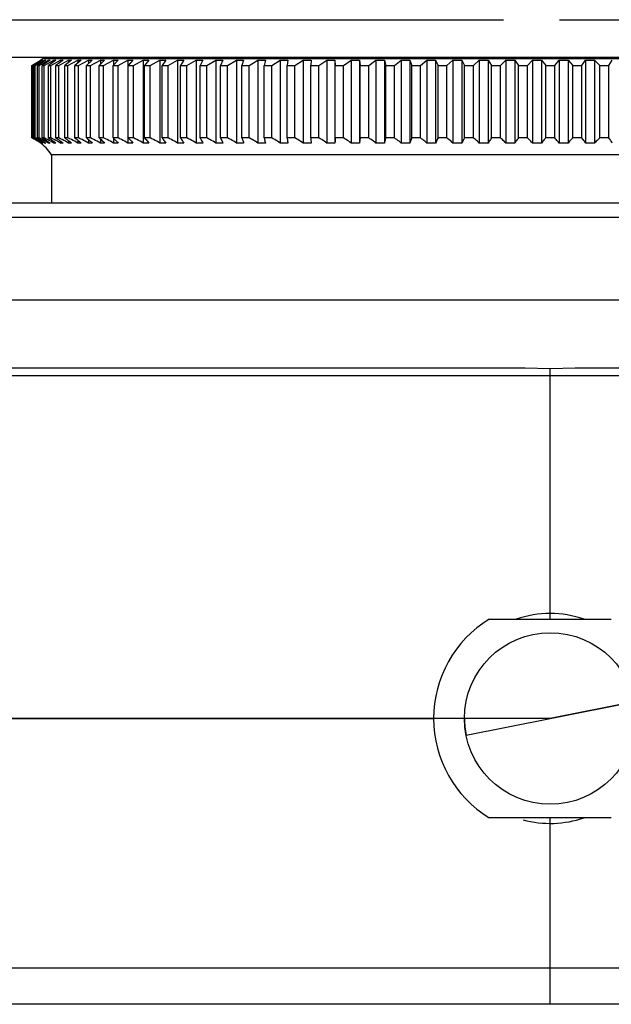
# Model space of a CAD drawing. Header units: millimetres. Extents: x 0 to 210, y 0 to 297.
# Tile 4 of 20: x 66 to 76, y 166 to 183. Entities that reach past the tile are written whole.
import ezdxf
from ezdxf.enums import TextEntityAlignment as Align

# ---------------------------------------------------------------- set-up
doc = ezdxf.new("R2010")
doc.units = ezdxf.units.MM
doc.header["$LTSCALE"] = 19.36
doc.linetypes.add('PHANTOM', pattern=[0.8, 0.45, -0.05, 0.1, -0.05, 0.1, -0.05])
doc.layers.get('0').update_dxf_attribs({"linetype": 'CONTINUOUS'})
doc.layers.add('DEFAULT_3', color=7, linetype='PHANTOM')
doc.layers.add('Z_DIM_2D', color=7, linetype='CONTINUOUS')
doc.styles.add('TEXTSTYLE_3', font='helveticaneueltw1g-ltcn.otf')
doc.styles.add('TEXTSTYLE_4', font='gdt', dxfattribs={"width": 0.7})
doc.dimstyles.new('DIMSTYLE_1', dxfattribs={"dimtxt": 2.2, "dimasz": 3.5, "dimexe": 1.5, "dimexo": 0, "dimgap": 0.55, "dimtad": 1, "dimdec": 3, "dimlfac": 3.846154, "dimdsep": 46, "dimtxsty": 'TEXTSTYLE_3', "dimcen": 0.09, "dimclrt": 5, "dimadec": 0, "dimazin": 0, "dimtp": 0.2, "dimtm": 0.2, "dimtfac": 1, "dimtdec": 3, "dimtofl": 0, "dimtmove": 0, "dimatfit": 3, "dimfxl": 0, "dimtolj": 1, "dimarcsym": 0})
doc.dimstyles.new('DIMSTYLE_2', dxfattribs={"dimtxt": 2.2, "dimasz": 3.5, "dimexe": 1.5, "dimexo": 0, "dimgap": 0.55, "dimtad": 1, "dimdec": 0, "dimlfac": 3.846154, "dimdsep": 46, "dimtxsty": 'TEXTSTYLE_3', "dimcen": 0.09, "dimclrt": 5, "dimadec": 0, "dimazin": 0, "dimtp": 0.3, "dimtm": 0.3, "dimtfac": 1, "dimtdec": 0, "dimtofl": 0, "dimtmove": 0, "dimatfit": 3, "dimfxl": 0, "dimtolj": 1, "dimarcsym": 0})
doc.dimstyles.new('DIMSTYLE_3', dxfattribs={"dimtxt": 2.2, "dimasz": 3.5, "dimexe": 1.5, "dimexo": 0, "dimtad": 1, "dimdec": 3, "dimlfac": 3.846154, "dimdsep": 46, "dimtxsty": 'TEXTSTYLE_3', "dimcen": 0.09, "dimclrt": 5, "dimadec": 0, "dimazin": 0, "dimtp": 0.2, "dimtm": 0.2, "dimtfac": 1, "dimtdec": 3, "dimtmove": 0, "dimatfit": 2, "dimfxl": 0, "dimtolj": 1, "dimarcsym": 0})

# ---------------------------------------------------------------- blocks, each defined once
blk = doc.blocks.new('*D1')
at = {"layer": 'Z_DIM_2D', "color": 2, "linetype": 'Continuous'}
for p, q in [((61.762, 168.133), (61.762, 175.46)), ((75.134, 170.603), (60.262, 170.603)), ((61.762, 170.603), (61.762, 168.133)), ((61.762, 165.663), (61.762, 168.133)), ((65.547, 165.663), (60.262, 165.663))]:
    blk.add_line(p, q, dxfattribs=at)
at = {"layer": 'Z_DIM_2D', "color": 5, "linetype": 'Continuous', "style": 'TEXTSTYLE_3'}
blk.add_text('19', height=2.2, rotation=90, dxfattribs=at).set_placement((61.212, 172.505))
blk = doc.blocks.new('_NONE')
blk = doc.blocks.new('*D2')
at = {"layer": 'Z_DIM_2D', "color": 2, "linetype": 'Continuous'}
for p, q in [((67.064, 182.025), (55.18, 182.025)), ((56.68, 182.025), (56.68, 173.844)), ((56.68, 165.663), (56.68, 173.844)), ((65.547, 165.663), (55.18, 165.663))]:
    blk.add_line(p, q, dxfattribs=at)
at = {"layer": 'Z_DIM_2D', "color": 5, "linetype": 'Continuous', "style": 'TEXTSTYLE_3'}
blk.add_text('63', height=2.2, rotation=90, dxfattribs=at).set_placement((56.13, 173.844), align=Align.CENTER)
blk = doc.blocks.new('*D3')
at = {"layer": 'Z_DIM_2D', "color": 2, "linetype": 'Continuous'}
for p, q in [((75.134, 170.603), (95.447, 174.646)), ((76.587, 170.892), (75.134, 170.603)), ((73.68, 170.314), (75.134, 170.603))]:
    blk.add_line(p, q, dxfattribs=at)
at = {"layer": 'Z_DIM_2D', "color": 5, "linetype": 'Continuous'}
for s, style, p in [('11.4', 'TEXTSTYLE_3', (90.268, 174.176)), ('n', 'TEXTSTYLE_4', (87.391, 173.603))]:
    blk.add_text(s, height=2.2, rotation=11.2565, dxfattribs=dict(at, style=style)).set_placement(p)

msp = doc.modelspace()

# ---------------------------------------------------------------- linework, layer by layer
at = {"color": 7, "linetype": 'Continuous'}
for p, q in [((66.17699, 181.88699), (66.33061, 181.98069)), ((66.33469, 181.98069), (66.18517, 181.88699)), ((66.19336, 181.88699), (66.35065, 181.98069)), ((66.36289, 181.98069), (66.21789, 181.88699)), ((66.23423, 181.88699), (66.39477, 181.98069)), ((66.41513, 181.98069), (66.27503, 181.88699)), ((66.29949, 181.88699), (66.46284, 181.98069)), ((66.33061, 181.98069), (66.33061, 181.97814)), ((66.3716, 182.00667), (66.33321, 181.9831)), ((66.35065, 181.98069), (66.35065, 181.9728)), ((66.49127, 181.98069), (66.35646, 181.88699)), ((66.3716, 182.00667), (83.8957, 182.00667)), ((66.38897, 181.88699), (66.55468, 181.98069)), ((66.39477, 181.98069), (66.39477, 181.9671)), ((66.5911, 181.98069), (66.46195, 181.88699)), ((66.46284, 181.98069), (66.46284, 181.96097)), ((66.50241, 181.88699), (66.67003, 181.98069)), ((66.55468, 181.98069), (66.55468, 181.95431)), ((66.71434, 181.98069), (66.59121, 181.88699)), ((66.63952, 181.88699), (66.80858, 181.98069)), ((66.67003, 181.98069), (66.67003, 181.94702)), ((66.86065, 181.98069), (66.74388, 181.88699)), ((66.7999, 181.88699), (66.96995, 181.98069)), ((66.80858, 181.98069), (66.80858, 181.93896)), ((67.02965, 181.98069), (66.91954, 181.88699)), ((66.96995, 181.98069), (66.96995, 181.92994)), ((66.98313, 181.88699), (67.15369, 181.98069)), ((83.20296, 182.02461), (67.06434, 182.02461)), ((67.22085, 181.98069), (67.11772, 181.88699)), ((67.15369, 181.98069), (67.17608, 181.98088)), ((67.15369, 181.98069), (67.15369, 181.91972)), ((67.18869, 181.88699), (67.35931, 181.98069)), ((67.43375, 181.98069), (67.33787, 181.88699)), ((67.35931, 181.98069), (67.38412, 181.98088)), ((67.35931, 181.98069), (67.35931, 181.90798)), ((67.38412, 181.98088), (67.40893, 181.98088)), ((67.40893, 181.98088), (67.43375, 181.98069)), ((67.41604, 181.88699), (67.58624, 181.98069)), ((67.66775, 181.98069), (67.57939, 181.88699)), ((67.58624, 181.98069), (67.61341, 181.98088)), ((67.58624, 181.98069), (67.58624, 181.89426)), ((67.61341, 181.98088), (67.64058, 181.98088)), ((67.64058, 181.98088), (67.66775, 181.98069)), ((67.66454, 181.88699), (67.83385, 181.98069)), ((67.83385, 181.98069), (67.8633, 181.98088)), ((67.83385, 181.98069), (67.83385, 180.54525)), ((67.92221, 181.98069), (67.84162, 181.88699)), ((67.8633, 181.98088), (67.89276, 181.98088)), ((67.89276, 181.98088), (67.92221, 181.98069)), ((67.9335, 181.88699), (68.10147, 181.98069)), ((68.10147, 181.98069), (68.13313, 181.98088)), ((68.10147, 181.98069), (68.10147, 180.54525)), ((68.19644, 181.98069), (68.12383, 181.88699)), ((68.13313, 181.98088), (68.16478, 181.98088)), ((68.16478, 181.98088), (68.19644, 181.98069)), ((68.22221, 181.88699), (68.38837, 181.98069)), ((68.38837, 181.98069), (68.42214, 181.98088)), ((68.38837, 181.98069), (68.38837, 180.54525)), ((68.42214, 181.98088), (68.45591, 181.98088)), ((68.48968, 181.98069), (68.42525, 181.88699)), ((68.45591, 181.98088), (68.48968, 181.98069)), ((68.52986, 181.88699), (68.69375, 181.98069)), ((68.69375, 181.98069), (68.72954, 181.98088)), ((68.69375, 181.98069), (68.69375, 180.54525)), ((68.72954, 181.98088), (68.76534, 181.98088)), ((68.80113, 181.98069), (68.74506, 181.88699)), ((68.76534, 181.98088), (68.80113, 181.98069)), ((68.85561, 181.88699), (69.01679, 181.98069)), ((69.01679, 181.98069), (69.0545, 181.98088)), ((69.01679, 181.98069), (69.01679, 180.54525)), ((69.0545, 181.98088), (69.09222, 181.98088)), ((69.12994, 181.98069), (69.08239, 181.88699)), ((69.09222, 181.98088), (69.12994, 181.98069)), ((69.19856, 181.88699), (69.35659, 181.98069)), ((69.35659, 181.98069), (69.39613, 181.98088)), ((69.35659, 181.98069), (69.35659, 180.54525)), ((69.39613, 181.98088), (69.43567, 181.98088)), ((69.43567, 181.98088), (69.47521, 181.98069)), ((69.47521, 181.98069), (69.4363, 181.88699)), ((69.55779, 181.88699), (69.71222, 181.98069)), ((69.71222, 181.98069), (69.75348, 181.98088)), ((69.71222, 181.98069), (69.71222, 180.54525)), ((69.75348, 181.98088), (69.79473, 181.98088)), ((69.79473, 181.98088), (69.83599, 181.98069)), ((69.83599, 181.98069), (69.80582, 181.88699)), ((69.93229, 181.88699), (70.08272, 181.98069)), ((70.08272, 181.98069), (70.12557, 181.98088)), ((70.08272, 181.98069), (70.08272, 180.54525)), ((70.12557, 181.98088), (70.16843, 181.98088)), ((70.16843, 181.98088), (70.21128, 181.98069)), ((70.21128, 181.98069), (70.18995, 181.88699)), ((70.32106, 181.88699), (70.46706, 181.98069)), ((70.46706, 181.98069), (70.53356, 181.98091)), ((70.46706, 181.98069), (70.46706, 180.54525)), ((70.53356, 181.98091), (70.60007, 181.98069)), ((70.60007, 181.98069), (70.58763, 181.88699)), ((70.72301, 181.88699), (70.86419, 181.98069)), ((70.86419, 181.98069), (70.93274, 181.98091)), ((70.86419, 181.98069), (70.86419, 180.54525)), ((70.93274, 181.98091), (71.00128, 181.98069)), ((71.00128, 181.98069), (70.99777, 181.88699)), ((71.13706, 181.88699), (71.27302, 181.98069)), ((71.27302, 181.98069), (71.34342, 181.98091)), ((71.27302, 181.98069), (71.27302, 180.54525)), ((71.34342, 181.98091), (71.41382, 181.98069)), ((71.41382, 181.98069), (71.41382, 180.54525)), ((71.41382, 181.98069), (71.41924, 181.88699)), ((71.56206, 181.88699), (71.69244, 181.98069)), ((71.69244, 181.98069), (71.7645, 181.98091)), ((71.69244, 181.98069), (71.69244, 180.54525)), ((71.7645, 181.98091), (71.83656, 181.98069)), ((71.83656, 181.98069), (71.83656, 180.54525)), ((71.83656, 181.98069), (71.8509, 181.88699)), ((71.99684, 181.88699), (72.12128, 181.98069)), ((72.12128, 181.98069), (72.19481, 181.98091)), ((72.12128, 181.98069), (72.12128, 180.54525)), ((72.19481, 181.98091), (72.26833, 181.98069)), ((72.26833, 181.98069), (72.26833, 180.54525)), ((72.26833, 181.98069), (72.29155, 181.88699)), ((72.44023, 181.88699), (72.55839, 181.98069)), ((72.55839, 181.98069), (72.63317, 181.98091)), ((72.55839, 181.98069), (72.55839, 180.54525)), ((72.63317, 181.98091), (72.70796, 181.98069)), ((72.70796, 181.98069), (72.70796, 180.54525)), ((72.70796, 181.98069), (72.73999, 181.88699)), ((72.891, 181.88699), (73.00255, 181.98069)), ((73.00255, 181.98069), (73.07839, 181.98091)), ((73.00255, 181.98069), (73.00255, 180.54525)), ((73.07839, 181.98091), (73.15424, 181.98069)), ((73.15424, 181.98069), (73.15424, 180.54525)), ((73.15424, 181.98069), (73.195, 181.88699)), ((73.34791, 181.88699), (73.45255, 181.98069)), ((73.45255, 181.98069), (73.52924, 181.98091)), ((73.45255, 181.98069), (73.45255, 180.54525)), ((73.52924, 181.98091), (73.60594, 181.98069)), ((73.60594, 181.98069), (73.60594, 180.54525)), ((73.60594, 181.98069), (73.65532, 181.88699)), ((73.80972, 181.88699), (73.90716, 181.98069)), ((73.90716, 181.98069), (73.98449, 181.98091)), ((73.90716, 181.98069), (73.90716, 180.54525)), ((73.98449, 181.98091), (74.06183, 181.98069)), ((74.06183, 181.98069), (74.06183, 180.54525)), ((74.06183, 181.98069), (74.11969, 181.88699)), ((74.27516, 181.88699), (74.36513, 181.98069)), ((74.36513, 181.98069), (74.44289, 181.98091)), ((74.36513, 181.98069), (74.36513, 180.54525)), ((74.44289, 181.98091), (74.52065, 181.98069)), ((74.52065, 181.98069), (74.52065, 180.54525)), ((74.52065, 181.98069), (74.58684, 181.88699)), ((74.74295, 181.88699), (74.82521, 181.98069)), ((74.82521, 181.98069), (74.90319, 181.98091)), ((74.82521, 181.98069), (74.82521, 180.54525)), ((74.90319, 181.98091), (74.98116, 181.98069)), ((74.98116, 181.98069), (74.98116, 180.54525)), ((74.98116, 181.98069), (75.05548, 181.88699)), ((75.21181, 181.88699), (75.28614, 181.98069)), ((75.28614, 181.98069), (75.36411, 181.98091)), ((75.28614, 181.98069), (75.28614, 180.54525)), ((75.36411, 181.98091), (75.44209, 181.98069)), ((75.44209, 181.98069), (75.44209, 180.54525)), ((75.44209, 181.98069), (75.52435, 181.88699)), ((75.68046, 181.88699), (75.74665, 181.98069)), ((75.74665, 181.98069), (75.8244, 181.98091)), ((75.74665, 181.98069), (75.74665, 180.54525)), ((75.8244, 181.98091), (75.90216, 181.98069)), ((75.90216, 181.98069), (75.90216, 180.54525)), ((75.90216, 181.98069), (75.99214, 181.88699)), ((76.14761, 181.88699), (76.20547, 181.98069)), ((66.17699, 180.63614), (66.17699, 181.88699)), ((66.18517, 180.63613), (66.18517, 181.88699)), ((66.18517, 181.88699), (66.19336, 181.88699)), ((66.19336, 180.63614), (66.19336, 181.88699)), ((66.21789, 180.63613), (66.21789, 181.88699)), ((66.21789, 181.88699), (66.23423, 181.88699)), ((66.23423, 180.63614), (66.23423, 181.88699)), ((66.27503, 180.63613), (66.27503, 181.88699)), ((66.27503, 181.88699), (66.29949, 181.88699)), ((66.29949, 180.63614), (66.29949, 181.88699)), ((66.35646, 180.63613), (66.35646, 181.88699)), ((66.35646, 181.88699), (66.38897, 181.88699)), ((66.38897, 180.63614), (66.38897, 181.88699)), ((66.46195, 180.63613), (66.46195, 181.88699)), ((66.46195, 181.88699), (66.50241, 181.88699)), ((66.50241, 180.63614), (66.50241, 181.88699)), ((66.59121, 180.63613), (66.59121, 181.88699)), ((66.59121, 181.88699), (66.63952, 181.88699)), ((66.63952, 180.63614), (66.63952, 181.88699)), ((66.74388, 180.63613), (66.74388, 181.88699)), ((66.74388, 181.88699), (66.7999, 181.88699)), ((66.7999, 180.63614), (66.7999, 181.88699)), ((66.91954, 180.63613), (66.91954, 181.88699)), ((66.91954, 181.88699), (66.98313, 181.88699)), ((66.98313, 180.63614), (66.98313, 181.88699)), ((67.11772, 180.63613), (67.11772, 181.88699)), ((67.11772, 181.88699), (67.18869, 181.88699)), ((67.18869, 180.63614), (67.18869, 181.88699)), ((67.33787, 180.63613), (67.33787, 181.88699)), ((67.33787, 181.88699), (67.41604, 181.88699)), ((67.41604, 180.63614), (67.41604, 181.88699)), ((67.57939, 180.63613), (67.57939, 181.88699)), ((67.57939, 181.88699), (67.66454, 181.88699)), ((67.66454, 180.63614), (67.66454, 181.88699)), ((67.84162, 180.63613), (67.84162, 181.88699)), ((67.84162, 181.88699), (67.9335, 181.88699)), ((67.9335, 180.63614), (67.9335, 181.88699)), ((68.12383, 180.63613), (68.12383, 181.88699)), ((68.12383, 181.88699), (68.22221, 181.88699)), ((68.22221, 180.63614), (68.22221, 181.88699)), ((68.42525, 180.63613), (68.42525, 181.88699)), ((68.42525, 181.88699), (68.52986, 181.88699)), ((68.52986, 180.63614), (68.52986, 181.88699)), ((68.74506, 180.63613), (68.74506, 181.88699)), ((68.74506, 181.88699), (68.85561, 181.88699)), ((68.85561, 180.63614), (68.85561, 181.88699)), ((69.08239, 180.63613), (69.08239, 181.88699)), ((69.08239, 181.88699), (69.19856, 181.88699)), ((69.19856, 180.63614), (69.19856, 181.88699)), ((69.4363, 180.63613), (69.4363, 181.88699)), ((69.4363, 181.88699), (69.55779, 181.88699)), ((69.55779, 180.63614), (69.55779, 181.88699)), ((69.80582, 180.63613), (69.80582, 181.88699)), ((69.80582, 181.88699), (69.93229, 181.88699)), ((69.93229, 180.63614), (69.93229, 181.88699)), ((70.18995, 180.63613), (70.18995, 181.88699)), ((70.18995, 181.88699), (70.32106, 181.88699)), ((70.32106, 180.63614), (70.32106, 181.88699)), ((70.58763, 180.63613), (70.58763, 181.88699)), ((70.58763, 181.88699), (70.72301, 181.88699)), ((70.72301, 180.63614), (70.72301, 181.88699)), ((70.99777, 180.63613), (70.99777, 181.88699)), ((70.99777, 181.88699), (71.13706, 181.88699)), ((71.13706, 180.63614), (71.13706, 181.88699)), ((71.41924, 180.63613), (71.41924, 181.88699)), ((71.41924, 181.88699), (71.56206, 181.88699)), ((71.56206, 180.63614), (71.56206, 181.88699)), ((71.8509, 180.63613), (71.8509, 181.88699)), ((71.8509, 181.88699), (71.99684, 181.88699)), ((71.99684, 180.63614), (71.99684, 181.88699)), ((72.29155, 180.63613), (72.29155, 181.88699)), ((72.29155, 181.88699), (72.44023, 181.88699)), ((72.44023, 180.63614), (72.44023, 181.88699)), ((72.73999, 180.63613), (72.73999, 181.88699)), ((72.73999, 181.88699), (72.891, 181.88699)), ((72.891, 180.63614), (72.891, 181.88699)), ((73.195, 180.63613), (73.195, 181.88699)), ((73.195, 181.88699), (73.34791, 181.88699)), ((73.34791, 180.63614), (73.34791, 181.88699)), ((73.65532, 180.63613), (73.65532, 181.88699)), ((73.65532, 181.88699), (73.80972, 181.88699)), ((73.80972, 180.63614), (73.80972, 181.88699)), ((74.11969, 180.63613), (74.11969, 181.88699)), ((74.11969, 181.88699), (74.27516, 181.88699)), ((74.27516, 180.63614), (74.27516, 181.88699)), ((74.58684, 180.63613), (74.58684, 181.88699)), ((74.58684, 181.88699), (74.74295, 181.88699)), ((74.74295, 180.63614), (74.74295, 181.88699)), ((75.05548, 180.63613), (75.05548, 181.88699)), ((75.05548, 181.88699), (75.21181, 181.88699)), ((75.21181, 180.63614), (75.21181, 181.88699)), ((75.52435, 180.63613), (75.52435, 181.88699)), ((75.52435, 181.88699), (75.68046, 181.88699)), ((75.68046, 180.63614), (75.68046, 181.88699)), ((75.99214, 180.63613), (75.99214, 181.88699)), ((75.99214, 181.88699), (76.14761, 181.88699)), ((76.14761, 180.63614), (76.14761, 181.88699)), ((66.20422, 180.62331), (66.17699, 180.63614)), ((66.19336, 180.63616), (66.18517, 180.63616)), ((66.18517, 180.63613), (66.21169, 180.6233)), ((66.22123, 180.62331), (66.19336, 180.63614)), ((66.21169, 180.6233), (66.23758, 180.60952)), ((66.23423, 180.63616), (66.21789, 180.63616)), ((66.21789, 180.63613), (66.2436, 180.6233)), ((66.24847, 180.60953), (66.22123, 180.62331)), ((66.26268, 180.62331), (66.23423, 180.63614)), ((66.23758, 180.60952), (66.26285, 180.59479)), ((66.27508, 180.59478), (66.24847, 180.60953)), ((66.29949, 180.63616), (66.27503, 180.63616)), ((66.33061, 180.54525), (66.30672, 180.56262)), ((66.3441, 180.57913), (66.31764, 180.59478)), ((66.35065, 180.54525), (66.32619, 180.56262)), ((66.35065, 180.55468), (66.35065, 180.54525)), ((66.38897, 180.63616), (66.35646, 180.63616)), ((66.38436, 180.59478), (66.35672, 180.60953)), ((66.39477, 180.56148), (66.39477, 180.54525)), ((66.47506, 180.59478), (66.44703, 180.60953)), ((66.50241, 180.63616), (66.46195, 180.63616)), ((66.46284, 180.56833), (66.46284, 180.54525)), ((66.55468, 180.57566), (66.55468, 180.54525)), ((66.63952, 180.63616), (66.59121, 180.63616)), ((66.67003, 180.58333), (66.67003, 180.54525)), ((66.7999, 180.63616), (66.74388, 180.63616)), ((66.80858, 180.59151), (66.80858, 180.54525)), ((66.98313, 180.63616), (66.91954, 180.63616)), ((66.96995, 180.60017), (66.96995, 180.54525)), ((67.18869, 180.63616), (67.11772, 180.63616)), ((67.15369, 180.60966), (67.15369, 180.54525)), ((67.41604, 180.63616), (67.33787, 180.63616)), ((67.35931, 180.61962), (67.35931, 180.54525)), ((67.66454, 180.63616), (67.57939, 180.63616)), ((67.58624, 180.63053), (67.58624, 180.54525)), ((67.9335, 180.63616), (67.84162, 180.63616)), ((68.22221, 180.63616), (68.12383, 180.63616)), ((68.52986, 180.63616), (68.42525, 180.63616)), ((68.85561, 180.63616), (68.74506, 180.63616)), ((69.19856, 180.63616), (69.08239, 180.63616)), ((69.55779, 180.63616), (69.4363, 180.63616)), ((69.93229, 180.63616), (69.80582, 180.63616)), ((70.32106, 180.63616), (70.18995, 180.63616)), ((70.72301, 180.63616), (70.58763, 180.63616)), ((71.13706, 180.63616), (70.99777, 180.63616)), ((70.99777, 180.63613), (70.99839, 180.6233)), ((70.99839, 180.6233), (70.99959, 180.59479)), ((71.56206, 180.63616), (71.41924, 180.63616)), ((71.99684, 180.63616), (71.8509, 180.63616)), ((72.44023, 180.63616), (72.29155, 180.63616)), ((72.891, 180.63616), (72.73999, 180.63616)), ((73.34791, 180.63616), (73.195, 180.63616)), ((73.80972, 180.63616), (73.65532, 180.63616)), ((74.27516, 180.63616), (74.11969, 180.63616)), ((74.74295, 180.63616), (74.58684, 180.63616)), ((75.21181, 180.63616), (75.05548, 180.63616)), ((75.68046, 180.63616), (75.52435, 180.63616)), ((76.14761, 180.63616), (75.99214, 180.63616)), ((66.33061, 180.5483), (66.33061, 180.54525)), ((67.61341, 180.54501), (67.58624, 180.54525)), ((67.64057, 180.54501), (67.61341, 180.54501)), ((67.66775, 180.54525), (67.64057, 180.54501)), ((67.86331, 180.54501), (67.83385, 180.54525)), ((67.89275, 180.54501), (67.86331, 180.54501)), ((67.92221, 180.54525), (67.89275, 180.54501)), ((68.13313, 180.54501), (68.10147, 180.54525)), ((68.16478, 180.54501), (68.13313, 180.54501)), ((68.19644, 180.54525), (68.16478, 180.54501)), ((68.42214, 180.54501), (68.38837, 180.54525)), ((68.4559, 180.54501), (68.42214, 180.54501)), ((68.48968, 180.54525), (68.4559, 180.54501)), ((68.72955, 180.54501), (68.69375, 180.54525)), ((68.76533, 180.54501), (68.72955, 180.54501)), ((68.80113, 180.54525), (68.76533, 180.54501)), ((69.05451, 180.54501), (69.01679, 180.54525)), ((69.09222, 180.54501), (69.05451, 180.54501)), ((69.12994, 180.54525), (69.09222, 180.54501)), ((69.39613, 180.54501), (69.35659, 180.54525)), ((69.43566, 180.54501), (69.39613, 180.54501)), ((69.47521, 180.54525), (69.43566, 180.54501)), ((69.75348, 180.54501), (69.71222, 180.54525)), ((69.79472, 180.54501), (69.75348, 180.54501)), ((69.83599, 180.54525), (69.79472, 180.54501)), ((70.12558, 180.54501), (70.08272, 180.54525)), ((70.16842, 180.54501), (70.12558, 180.54501)), ((70.21128, 180.54525), (70.16842, 180.54501)), ((70.5114, 180.54501), (70.46706, 180.54525)), ((70.55573, 180.54501), (70.5114, 180.54501)), ((70.60007, 180.54525), (70.55573, 180.54501)), ((70.90989, 180.54501), (70.86419, 180.54525)), ((70.95558, 180.54501), (70.90989, 180.54501)), ((71.00128, 180.54525), (70.95558, 180.54501)), ((71.31996, 180.54501), (71.27302, 180.54525)), ((71.36688, 180.54501), (71.31996, 180.54501)), ((71.41382, 180.54525), (71.36688, 180.54501)), ((71.74048, 180.54501), (71.69244, 180.54525)), ((71.78851, 180.54501), (71.74048, 180.54501)), ((71.83656, 180.54525), (71.78851, 180.54501)), ((72.17031, 180.54501), (72.12128, 180.54525)), ((72.21931, 180.54501), (72.17031, 180.54501)), ((72.26833, 180.54525), (72.21931, 180.54501)), ((72.60825, 180.54501), (72.55839, 180.54525)), ((72.6581, 180.54501), (72.60825, 180.54501)), ((72.70796, 180.54525), (72.6581, 180.54501)), ((73.05312, 180.54501), (73.00255, 180.54525)), ((73.10367, 180.54501), (73.05312, 180.54501)), ((73.15424, 180.54525), (73.10367, 180.54501)), ((73.50369, 180.54501), (73.45255, 180.54525)), ((73.5548, 180.54501), (73.50369, 180.54501)), ((73.60594, 180.54525), (73.5548, 180.54501)), ((73.95872, 180.54501), (73.90716, 180.54525)), ((74.01026, 180.54501), (73.95872, 180.54501)), ((74.06183, 180.54525), (74.01026, 180.54501)), ((74.41698, 180.54501), (74.36513, 180.54525)), ((74.46881, 180.54501), (74.41698, 180.54501)), ((74.52065, 180.54525), (74.46881, 180.54501)), ((74.8772, 180.54501), (74.82521, 180.54525)), ((74.92917, 180.54501), (74.8772, 180.54501)), ((74.98116, 180.54525), (74.92917, 180.54501)), ((75.33813, 180.54501), (75.28614, 180.54525)), ((75.3901, 180.54501), (75.33813, 180.54501)), ((75.44209, 180.54525), (75.3901, 180.54501)), ((75.79849, 180.54501), (75.74665, 180.54525)), ((75.85032, 180.54501), (75.79849, 180.54501)), ((75.90216, 180.54525), (75.85032, 180.54501)), ((66.51361, 180.34506), (66.51361, 179.5118)), ((83.75369, 180.34506), (66.51361, 180.34506)), ((85.22388, 179.5118), (65.04342, 179.5118)), ((85.53365, 177.83117), (64.73365, 177.83117)), ((64.73365, 176.66116), (74.70215, 176.66116)), ((74.70215, 176.66116), (75.13365, 176.64967)), ((75.13365, 176.64967), (75.56515, 176.66116)), ((75.13365, 172.31916), (75.13365, 176.64967)), ((75.56515, 176.66116), (85.53365, 176.66116)), ((65.35643, 176.53119), (85.07893, 176.5306)), ((74.07744, 172.31916), (76.18985, 172.31916)), ((65.253, 170.60542), (73.11865, 170.60363)), ((76.18985, 168.88716), (74.07744, 168.88716)), ((75.13365, 165.66316), (75.13365, 168.88716)), ((84.72044, 165.66316), (65.54686, 165.66316))]:
    msp.add_line(p, q, dxfattribs=at)
at = {"color": 9, "linetype": 'Continuous'}
for p, q in [((84.96404, 179.26088), (65.30326, 179.26088)), ((84.86398, 166.29049), (65.40332, 166.29049))]:
    msp.add_line(p, q, dxfattribs=at)
at = {"color": 7, "linetype": 'Continuous'}
for points in [[(66.33061, 181.98069), (66.33129, 181.98081), (66.33197, 181.98088), (66.33265, 181.98091), (66.33333, 181.98088), (66.33401, 181.98081), (66.33469, 181.98069)], [(66.35065, 181.98069), (66.35269, 181.98081), (66.35473, 181.98088), (66.35677, 181.98091), (66.35881, 181.98088), (66.36085, 181.98081), (66.36289, 181.98069)], [(66.39477, 181.98069), (66.39816, 181.98081), (66.40156, 181.98088), (66.40495, 181.98091), (66.40835, 181.98088), (66.41174, 181.98081), (66.41513, 181.98069)], [(66.46284, 181.98069), (66.46758, 181.98081), (66.47232, 181.98088), (66.47706, 181.98091), (66.48179, 181.98088), (66.48653, 181.98081), (66.49127, 181.98069)], [(66.55468, 181.98069), (66.56075, 181.98081), (66.56682, 181.98088), (66.57289, 181.98091), (66.57896, 181.98088), (66.58503, 181.98081), (66.5911, 181.98069)], [(66.67003, 181.98069), (66.67742, 181.98081), (66.6848, 181.98088), (66.69218, 181.98091), (66.69957, 181.98088), (66.70695, 181.98081), (66.71434, 181.98069)], [(66.80858, 181.98069), (66.81726, 181.98081), (66.82594, 181.98088), (66.83462, 181.98091), (66.8433, 181.98088), (66.85198, 181.98081), (66.86065, 181.98069)], [(66.96995, 181.98069), (66.9799, 181.98081), (66.98985, 181.98088), (66.9998, 181.98091), (67.00975, 181.98088), (67.0197, 181.98081), (67.02965, 181.98069)], [(67.17608, 181.98088), (67.19847, 181.98088), (67.20966, 181.98081), (67.22085, 181.98069)], [(66.2568, 180.59478), (66.23081, 180.60953), (66.20422, 180.62331)], [(66.2436, 180.6233), (66.26871, 180.60952), (66.29322, 180.59479)], [(66.30672, 180.56262), (66.28212, 180.57913), (66.2568, 180.59478)], [(66.31764, 180.59478), (66.29048, 180.60953), (66.26268, 180.62331)], [(66.26285, 180.59479), (66.28748, 180.57914), (66.31142, 180.56263), (66.33469, 180.54525)], [(66.27503, 180.63613), (66.29988, 180.6233), (66.32414, 180.60952), (66.34782, 180.59479)], [(66.32619, 180.56262), (66.301, 180.57913), (66.27508, 180.59478)], [(66.29322, 180.59479), (66.31711, 180.57914), (66.34033, 180.56263), (66.36289, 180.54525)], [(66.35672, 180.60953), (66.32844, 180.62331), (66.29949, 180.63614)], [(66.39477, 180.54525), (66.3698, 180.56262), (66.3441, 180.57913)], [(66.34782, 180.59479), (66.3709, 180.57914), (66.39333, 180.56263), (66.41513, 180.54525)], [(66.35646, 180.63613), (66.38037, 180.6233), (66.40371, 180.60952), (66.4265, 180.59479)], [(66.46284, 180.54525), (66.43744, 180.56262), (66.41128, 180.57913), (66.38436, 180.59478)], [(66.44703, 180.60953), (66.41834, 180.62331), (66.38897, 180.63614)], [(66.4265, 180.59479), (66.44871, 180.57914), (66.47029, 180.56263), (66.49127, 180.54525)], [(66.46195, 180.63613), (66.48485, 180.6233), (66.50722, 180.60952), (66.52905, 180.59479), (66.55032, 180.57914), (66.571, 180.56263), (66.5911, 180.54525)], [(66.55468, 180.54525), (66.52891, 180.56262), (66.50237, 180.57913), (66.47506, 180.59478)], [(66.5895, 180.59478), (66.56114, 180.60953), (66.53212, 180.62331), (66.50241, 180.63614)], [(66.67003, 180.54525), (66.64396, 180.56262), (66.61712, 180.57913), (66.5895, 180.59478)], [(66.59121, 180.63613), (66.61304, 180.6233), (66.63436, 180.60952), (66.65518, 180.59479), (66.67546, 180.57914), (66.69518, 180.56263), (66.71434, 180.54525)], [(66.72735, 180.59478), (66.69875, 180.60953), (66.66948, 180.62331), (66.63952, 180.63614)], [(66.80858, 180.54525), (66.78229, 180.56262), (66.75522, 180.57913), (66.72735, 180.59478)], [(66.74388, 180.63613), (66.76459, 180.6233), (66.78481, 180.60952), (66.80455, 180.59479), (66.82378, 180.57914), (66.84248, 180.56263), (66.86065, 180.54525)], [(66.91628, 180.57913), (66.88825, 180.59478), (66.85948, 180.60953), (66.83004, 180.62331), (66.7999, 180.63614)], [(66.96995, 180.54525), (66.9435, 180.56262), (66.91628, 180.57913)], [(66.91954, 180.63613), (66.93907, 180.6233), (66.95813, 180.60952), (66.97675, 180.59479), (66.99488, 180.57914), (67.01251, 180.56263), (67.02965, 180.54525)], [(67.15369, 180.54525), (67.12717, 180.56262), (67.09986, 180.57913), (67.07174, 180.59478), (67.04289, 180.60953), (67.01336, 180.62331), (66.98313, 180.63614)], [(67.11772, 180.63613), (67.13601, 180.6233), (67.15387, 180.60952), (67.1713, 180.59479), (67.18829, 180.57914), (67.2048, 180.56263), (67.22085, 180.54525)], [(67.35931, 180.54525), (67.33278, 180.56262), (67.30546, 180.57913), (67.27734, 180.59478), (67.24847, 180.60953), (67.21893, 180.62331), (67.18869, 180.63614)], [(67.33787, 180.63613), (67.35488, 180.6233), (67.37148, 180.60952), (67.38768, 180.59479), (67.40347, 180.57914), (67.41883, 180.56263), (67.43375, 180.54525)], [(67.58624, 180.54525), (67.55977, 180.56262), (67.53252, 180.57913), (67.50446, 180.59478), (67.47567, 180.60953), (67.4462, 180.62331), (67.41604, 180.63614)], [(67.57939, 180.63613), (67.59506, 180.6233), (67.61036, 180.60952), (67.6253, 180.59479), (67.63985, 180.57914), (67.654, 180.56263), (67.66775, 180.54525)], [(67.83385, 180.54525), (67.80752, 180.56262), (67.78041, 180.57913), (67.7525, 180.59478), (67.72386, 180.60953), (67.69454, 180.62331), (67.66454, 180.63614)], [(67.84162, 180.63613), (67.85591, 180.6233), (67.86986, 180.60952), (67.88349, 180.59479), (67.89676, 180.57914), (67.90967, 180.56263), (67.92221, 180.54525)], [(68.10147, 180.54525), (68.07535, 180.56262), (68.04845, 180.57913), (68.02077, 180.59478), (67.99235, 180.60953), (67.96327, 180.62331), (67.9335, 180.63614)], [(68.12383, 180.63613), (68.1367, 180.6233), (68.14928, 180.60952), (68.16155, 180.59479), (68.17351, 180.57914), (68.18514, 180.56263), (68.19644, 180.54525)], [(68.38837, 180.54525), (68.36252, 180.56262), (68.33592, 180.57913), (68.30853, 180.59478), (68.28043, 180.60953), (68.25166, 180.62331), (68.22221, 180.63614)], [(68.42525, 180.63613), (68.43668, 180.6233), (68.44783, 180.60952), (68.45872, 180.59479), (68.46934, 180.57914), (68.47965, 180.56263), (68.48968, 180.54525)], [(68.69375, 180.54525), (68.66826, 180.56262), (68.64202, 180.57913), (68.61501, 180.59478), (68.58728, 180.60953), (68.5589, 180.62331), (68.52986, 180.63614)], [(68.74506, 180.63613), (68.75501, 180.6233), (68.76472, 180.60952), (68.77419, 180.59479), (68.78343, 180.57914), (68.79241, 180.56263), (68.80113, 180.54525)], [(69.01679, 180.54525), (68.99172, 180.56262), (68.96591, 180.57913), (68.93934, 180.59478), (68.91208, 180.60953), (68.88417, 180.62331), (68.85561, 180.63614)], [(69.08239, 180.63613), (69.09082, 180.6233), (69.09906, 180.60952), (69.10709, 180.59479), (69.11493, 180.57914), (69.12254, 180.56263), (69.12994, 180.54525)], [(69.35659, 180.54525), (69.33201, 180.56262), (69.30671, 180.57913), (69.28066, 180.59478), (69.25393, 180.60953), (69.22657, 180.62331), (69.19856, 180.63614)], [(69.4363, 180.63613), (69.4432, 180.6233), (69.44993, 180.60952), (69.45651, 180.59479), (69.46292, 180.57914), (69.46915, 180.56263), (69.47521, 180.54525)], [(69.71222, 180.54525), (69.6882, 180.56262), (69.66348, 180.57913), (69.63802, 180.59478), (69.6119, 180.60953), (69.58516, 180.62331), (69.55779, 180.63614)], [(69.80582, 180.63613), (69.81117, 180.6233), (69.81639, 180.60952), (69.82149, 180.59479), (69.82646, 180.57914), (69.83129, 180.56263), (69.83599, 180.54525)], [(70.08272, 180.54525), (70.05932, 180.56262), (70.03524, 180.57913), (70.01044, 180.59478), (69.985, 180.60953), (69.95895, 180.62331), (69.93229, 180.63614)], [(70.18995, 180.63613), (70.19373, 180.6233), (70.19743, 180.60952), (70.20103, 180.59479), (70.20455, 180.57914), (70.20796, 180.56263), (70.21128, 180.54525)], [(70.46706, 180.54525), (70.44435, 180.56262), (70.42097, 180.57913), (70.39691, 180.59478), (70.37221, 180.60953), (70.34693, 180.62331), (70.32106, 180.63614)], [(70.58763, 180.63613), (70.58983, 180.6233), (70.59199, 180.60952), (70.59409, 180.59479), (70.59614, 180.57914), (70.59813, 180.56263), (70.60007, 180.54525)], [(70.86419, 180.54525), (70.84223, 180.56262), (70.81963, 180.57913), (70.79636, 180.59478), (70.77248, 180.60953), (70.74803, 180.62331), (70.72301, 180.63614)], [(70.99959, 180.59479), (71.00074, 180.56263), (71.00128, 180.54525)], [(71.27302, 180.54525), (71.25188, 180.56262), (71.23011, 180.57913), (71.2077, 180.59478), (71.18469, 180.60953), (71.16115, 180.62331), (71.13706, 180.63614)], [(71.41924, 180.63613), (71.41828, 180.6233), (71.41734, 180.60952), (71.41643, 180.59479), (71.41553, 180.57914), (71.41382, 180.54525)], [(71.69244, 180.54525), (71.67216, 180.56262), (71.65128, 180.57913), (71.62979, 180.59478), (71.60774, 180.60953), (71.58516, 180.62331), (71.56206, 180.63614)], [(71.8509, 180.63613), (71.84835, 180.6233), (71.84587, 180.60952), (71.84345, 180.59479), (71.84109, 180.57914), (71.83879, 180.56263), (71.83656, 180.54525)], [(72.12128, 180.54525), (72.10193, 180.56262), (72.082, 180.57913), (72.06149, 180.59478), (72.04044, 180.60953), (72.0189, 180.62331), (71.99684, 180.63614)], [(72.29155, 180.63613), (72.28743, 180.6233), (72.28341, 180.60952), (72.27949, 180.59479), (72.27566, 180.57914), (72.27195, 180.56263), (72.26833, 180.54525)], [(72.55839, 180.54525), (72.54001, 180.56262), (72.52109, 180.57913), (72.50162, 180.59478), (72.48163, 180.60953), (72.46117, 180.62331), (72.44023, 180.63614)], [(72.73999, 180.63613), (72.73431, 180.6233), (72.72877, 180.60952), (72.72335, 180.59479), (72.71808, 180.57914), (72.71295, 180.56263), (72.70796, 180.54525)], [(73.00255, 180.54525), (72.9852, 180.56262), (72.96734, 180.57913), (72.94895, 180.59478), (72.93008, 180.60953), (72.91077, 180.62331), (72.891, 180.63614)], [(73.195, 180.63613), (73.18777, 180.6233), (73.18071, 180.60952), (73.17382, 180.59479), (73.16711, 180.57914), (73.16058, 180.56263), (73.15424, 180.54525)], [(73.45255, 180.54525), (73.43628, 180.56262), (73.41952, 180.57913), (73.40228, 180.59478), (73.38457, 180.60953), (73.36646, 180.62331), (73.34791, 180.63614)], [(73.65532, 180.63613), (73.64656, 180.6233), (73.63801, 180.60952), (73.62966, 180.59479), (73.62153, 180.57914), (73.61362, 180.56263), (73.60594, 180.54525)], [(73.90716, 180.54525), (73.89201, 180.56262), (73.87641, 180.57913), (73.86035, 180.59478), (73.84386, 180.60953), (73.82699, 180.62331), (73.80972, 180.63614)], [(74.11969, 180.63613), (74.10943, 180.6233), (74.09941, 180.60952), (74.08963, 180.59479), (74.0801, 180.57914), (74.07083, 180.56263), (74.06183, 180.54525)], [(74.36513, 180.54525), (74.35114, 180.56262), (74.33674, 180.57913), (74.32191, 180.59478), (74.30668, 180.60953), (74.29111, 180.62331), (74.27516, 180.63614)], [(74.58684, 180.63613), (74.5751, 180.6233), (74.56364, 180.60952), (74.55245, 180.59479), (74.54155, 180.57914), (74.53095, 180.56263), (74.52065, 180.54525)], [(74.82521, 180.54525), (74.81242, 180.56262), (74.79925, 180.57913), (74.78569, 180.59478), (74.77177, 180.60953), (74.75753, 180.62331), (74.74295, 180.63614)], [(75.05548, 180.63613), (75.0423, 180.6233), (75.02943, 180.60952), (75.01687, 180.59479), (75.00463, 180.57914), (74.99273, 180.56263), (74.98116, 180.54525)], [(75.28614, 180.54525), (75.27458, 180.56262), (75.26268, 180.57913), (75.25043, 180.59478), (75.23786, 180.60953), (75.22499, 180.62331), (75.21181, 180.63614)], [(75.52435, 180.63613), (75.50976, 180.6233), (75.49551, 180.60952), (75.48161, 180.59479), (75.46806, 180.57914), (75.45489, 180.56263), (75.44209, 180.54525)], [(75.74665, 180.54525), (75.73635, 180.56262), (75.72576, 180.57913), (75.71485, 180.59478), (75.70365, 180.60953), (75.69219, 180.62331), (75.68046, 180.63614)], [(75.99214, 180.63613), (75.97618, 180.6233), (75.9606, 180.60952), (75.94539, 180.59479), (75.93057, 180.57914), (75.91617, 180.56263), (75.90216, 180.54525)], [(76.20547, 180.54525), (76.19647, 180.56262), (76.18721, 180.57913), (76.17767, 180.59478), (76.16788, 180.60953), (76.15787, 180.62331), (76.14761, 180.63614)], [(66.33469, 180.54525), (66.33401, 180.5451), (66.33333, 180.54501), (66.33265, 180.54499), (66.33197, 180.54501), (66.33129, 180.5451), (66.33061, 180.54525)], [(66.36289, 180.54525), (66.36085, 180.5451), (66.35881, 180.54501), (66.35677, 180.54499), (66.35473, 180.54501), (66.35269, 180.5451), (66.35065, 180.54525)], [(66.41513, 180.54525), (66.41174, 180.5451), (66.40834, 180.54501), (66.40495, 180.54499), (66.40156, 180.54501), (66.39817, 180.5451), (66.39477, 180.54525)], [(66.49127, 180.54525), (66.48653, 180.5451), (66.48179, 180.54501), (66.47706, 180.54499), (66.47232, 180.54501), (66.46758, 180.5451), (66.46284, 180.54525)], [(66.5911, 180.54525), (66.58503, 180.5451), (66.57896, 180.54501), (66.57289, 180.54499), (66.56682, 180.54501), (66.56075, 180.5451), (66.55468, 180.54525)], [(66.71434, 180.54525), (66.70695, 180.5451), (66.69957, 180.54501), (66.69218, 180.54499), (66.6848, 180.54501), (66.67742, 180.5451), (66.67003, 180.54525)], [(66.86065, 180.54525), (66.85197, 180.5451), (66.84329, 180.54501), (66.83462, 180.54499), (66.82594, 180.54501), (66.81726, 180.5451), (66.80858, 180.54525)], [(67.02965, 180.54525), (67.0197, 180.5451), (67.00975, 180.54501), (66.9998, 180.54499), (66.98985, 180.54501), (66.9799, 180.5451), (66.96995, 180.54525)], [(67.22085, 180.54525), (67.20966, 180.5451), (67.19846, 180.54501), (67.18727, 180.54499), (67.17608, 180.54501), (67.16489, 180.5451), (67.15369, 180.54525)], [(67.43375, 180.54525), (67.42134, 180.5451), (67.40893, 180.54501), (67.39653, 180.54499), (67.38413, 180.54501), (67.37172, 180.5451), (67.35931, 180.54525)]]:
    msp.add_lwpolyline(points, dxfattribs=at)
msp.add_circle((75.13365, 170.60316), 1.482, dxfattribs=at)
for centre, radius, start, end in [((75.13365, -142.8752), 325, 91.4227233, 91.5448896), ((65.85643, 179.92492), 0.78, 32.591392, 54.704902), ((75.13365, 170.60316), 2.015, 121.612467, 238.387533)]:
    msp.add_arc(centre, radius, start, end, dxfattribs=at)
at = {"color": 2, "linetype": 'Continuous'}
for start, end in [(71.160196, 108.839804), (255, 288.854534)]:
    msp.add_arc((75.13365, 170.60316), 1.8135, start, end, dxfattribs=at)
at = {"layer": 'DEFAULT_3', "color": 91, "linetype": 'PHANTOM', "true_color": 0x80ff80}
msp.add_line((50.12864, 182.68), (150.12864, 182.68), dxfattribs=at)
at = {"layer": 'Z_DIM_2D', "color": 2, "linetype": 'Continuous'}
msp.add_arc((75.13365, 170.60316), 1.482, 180, 191.256548, dxfattribs=at)

# ---------------------------------------------------------------- dimensions: what is measured, and where the dimension line sits
for base, p2, dimstyle, picture, middle in [((56.6798, 182.02461), (67.06434, 182.02461), 'DIMSTYLE_2', '*D2', (56.6798, 173.83978)), ((61.76151, 170.60316), (75.13365, 170.60316), 'DIMSTYLE_1', '*D1', (61.76151, 174.03185))]:
    dim = msp.add_linear_dim(base=base, p1=(65.54686, 165.66316), p2=p2, angle=90, dimstyle=dimstyle, override={"dimblk1": 'NONE', "dimblk2": 'NONE', "dimsah": 1}, dxfattribs=at)
    dim.commit()
    dim.dimension.update_dxf_attribs({"geometry": picture, "text_midpoint": middle, "dimtype": 160})
dim = msp.add_diameter_dim_2p(p1=(76.58714, 170.89245), p2=(73.68016, 170.31387), text='%%c<>', dimstyle='DIMSTYLE_3', override={"dimpost": '<>', "dimblk1": 'NONE', "dimblk2": 'NONE', "dimsah": 1}, dxfattribs=at)
dim.commit()
dim.dimension.update_dxf_attribs({"geometry": '*D3', "text_midpoint": (91.15051, 175.47338), "dimtype": 163})

doc.saveas('drawing.dxf')
